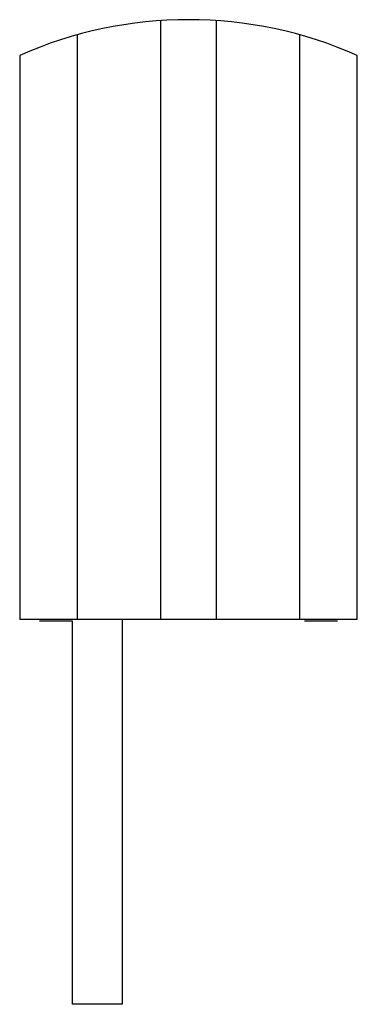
# Model space of a CAD drawing. Header units: millimetres. Extents: x 7.8 to 18, y 2.9 to 32.6.
import ezdxf

# ---------------------------------------------------------------- set-up
doc = ezdxf.new("R2010")
doc.units = ezdxf.units.MM
doc.header["$LTSCALE"] = 2.310074
doc.layers.add('00_COMPONENTS', color=7, linetype='CONTINUOUS')
doc.layers.add('00_COMPONENTS_1', color=7, linetype='CONTINUOUS')

msp = doc.modelspace()

# ---------------------------------------------------------------- linework, layer by layer
at = {"layer": '00_COMPONENTS', "color": 7, "linetype": 'Continuous'}
for p, q in [((12.026, 32.612), (12.026, 14.513)), ((13.726, 14.513), (13.726, 32.612)), ((9.526, 14.513), (9.526, 32.188)), ((16.226, 32.188), (16.226, 14.513)), ((7.776, 31.563), (7.776, 14.513)), ((17.976, 14.513), (17.976, 31.563)), ((17.976, 14.513), (7.776, 14.513)), ((9.376, 14.463), (8.376, 14.463)), ((17.376, 14.463), (16.376, 14.463))]:
    msp.add_line(p, q, dxfattribs=at)
msp.add_arc((12.876, 20.041), 12.6, 66.1238, 113.8762, dxfattribs=at)
at = {"layer": '00_COMPONENTS_1', "color": 7, "linetype": 'Continuous'}
for p, q in [((9.376, 2.885), (9.376, 14.463)), ((10.876, 14.513), (10.876, 2.885)), ((10.876, 2.885), (9.376, 2.885))]:
    msp.add_line(p, q, dxfattribs=at)

doc.saveas('drawing.dxf')
